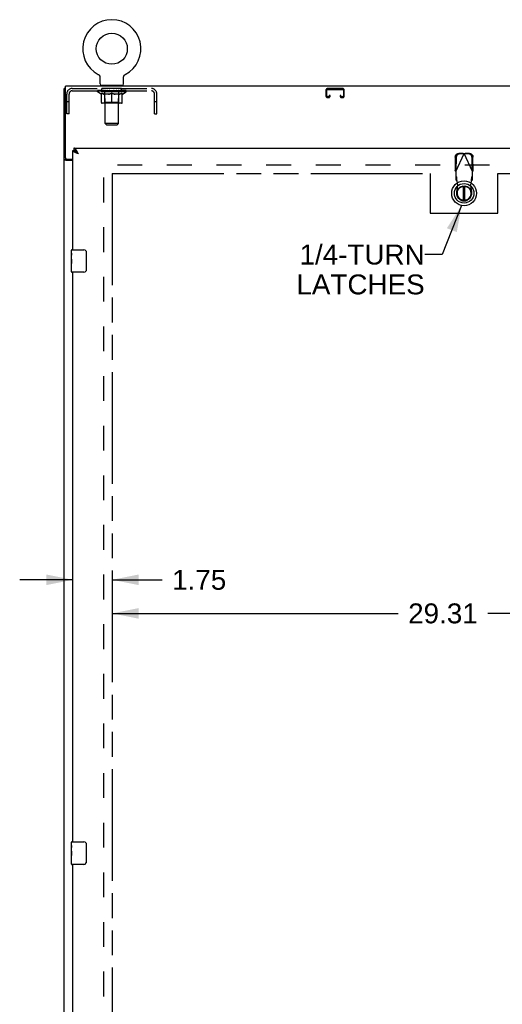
# Model space of a CAD drawing. Header units: inches. Extents: x 0 to 200, y 0 to 129.
# Tile 5 of 17: x 56 to 78, y 36 to 80. Entities that reach past the tile are written whole.
import ezdxf

# ---------------------------------------------------------------- set-up
doc = ezdxf.new("R2010")
doc.units = ezdxf.units.IN
doc.header["$LTSCALE"] = 11
doc.header["$MEASUREMENT"] = 0
doc.linetypes.add('HIDDEN', pattern=[0.2, 0.1, -0.1])
doc.linetypes.add('PHANTOM', pattern=[0.8, 0.45, -0.05, 0.1, -0.05, 0.1, -0.05])
doc.layers.get('0').update_dxf_attribs({"linetype": 'CONTINUOUS'})
for name, color, linetype in [('02___PRT_ALL_AXES', 7, 'CONTINUOUS'), ('AVAILABLE_DOOR_SPACE', 7, 'CONTINUOUS'), ('DEFAULT_2', 8, 'HIDDEN'), ('DIMENSIONS', 7, 'CONTINUOUS')]:
    doc.layers.add(name, color=color, linetype=linetype)
doc.styles.get("Standard").update_dxf_attribs({"font": 'arial.ttf'})
doc.dimstyles.new('DIMSTYLE_1', dxfattribs={"dimtxt": 0.882353, "dimasz": 1.176471, "dimexe": 0.09, "dimexo": 0.07, "dimgap": 0.0375, "dimtad": 0, "dimtih": 1, "dimtoh": 1, "dimzin": 4, "dimdsep": 46, "dimtxsty": 'Standard', "dimblk": '_FILLED', "dimblk1": '_FILLED', "dimblk2": '_FILLED', "dimcen": 0.09, "dimazin": 1, "dimtfac": 1, "dimtdec": 3, "dimtofl": 0, "dimtmove": 0, "dimatfit": 3, "dimldrblk": '_FILLED', "dimfxl": 1, "dimtolj": 1, "dimtzin": 4, "dimarcsym": 0})
doc.dimstyles.get("Standard").update_dxf_attribs({"dimtxt": 1, "dimasz": 1.176471, "dimexe": 0.09, "dimexo": 0.07, "dimgap": 0.09, "dimtad": 0, "dimtih": 1, "dimtoh": 1, "dimdec": 3, "dimzin": 4, "dimdsep": 46, "dimtxsty": 'Standard', "dimblk": '_FILLED', "dimblk1": '_FILLED', "dimblk2": '_FILLED', "dimcen": 0.09, "dimadec": 3, "dimazin": 1, "dimtp": 0.001, "dimtm": 0.001, "dimtfac": 1, "dimtdec": 3, "dimtofl": 0, "dimtmove": 0, "dimatfit": 3, "dimldrblk": '_FILLED', "dimfxl": 1, "dimtolj": 1, "dimtzin": 4, "dimarcsym": 0})

# ---------------------------------------------------------------- blocks, each defined once
blk = doc.blocks.new('_FILLED')
at = {"color": 0, "linetype": 'ByBlock'}
blk.add_solid([(0, 0), (-1, 0.2), (-1, -0.2)], dxfattribs=at)
blk = doc.blocks.new('*D11')
at = {"layer": 'DIMENSIONS', "color": 2, "linetype": 'Continuous'}
for p, q in [((58.521, 54.725), (56.168, 54.725)), ((60.271, 54.725), (62.483, 54.725))]:
    blk.add_line(p, q, dxfattribs=at)
at = {"layer": 'DIMENSIONS', "color": 2, "linetype": 'Continuous', "xscale": 1.1764705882, "yscale": 1.1764705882, "zscale": 1.1764705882}
blk.add_blockref('_FILLED', (58.521, 54.725), dxfattribs=at)
at = {"layer": 'DIMENSIONS', "color": 2, "linetype": 'Continuous', "xscale": 1.1764705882, "yscale": 1.1764705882, "zscale": 1.1764705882, "rotation": 180}
blk.add_blockref('_FILLED', (60.271, 54.725), dxfattribs=at)
at = {"layer": 'DIMENSIONS', "color": 2, "linetype": 'Continuous', "insert": (62.924, 55.166), "char_height": 0.8824, "width": 2.39777, "attachment_point": 1, "line_spacing_factor": 0.9}
blk.add_mtext('1.75', dxfattribs=at)
blk = doc.blocks.new('*D12')
at = {"layer": 'DIMENSIONS', "color": 2, "linetype": 'Continuous'}
for p, q in [((60.271, 53.236), (72.944, 53.236)), ((89.583, 53.236), (76.91, 53.236))]:
    blk.add_line(p, q, dxfattribs=at)
at = {"layer": 'DIMENSIONS', "color": 2, "linetype": 'Continuous', "xscale": 1.1764705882, "yscale": 1.1764705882, "zscale": 1.1764705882, "rotation": 180}
blk.add_blockref('_FILLED', (60.271, 53.236), dxfattribs=at)
at = {"layer": 'DIMENSIONS', "color": 2, "linetype": 'Continuous', "xscale": 1.1764705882, "yscale": 1.1764705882, "zscale": 1.1764705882}
blk.add_blockref('_FILLED', (89.583, 53.236), dxfattribs=at)
at = {"layer": 'DIMENSIONS', "color": 2, "linetype": 'Continuous', "insert": (74.927, 53.678), "char_height": 0.8824, "width": 3.08332, "attachment_point": 2, "line_spacing_factor": 0.9}
blk.add_mtext('29.31', dxfattribs=at)

msp = doc.modelspace()

# ---------------------------------------------------------------- linework, layer by layer
at = {"color": 7, "linetype": 'Continuous'}
for p, q in [((59.65, 77.127), (59.65, 77.127)), ((59.65, 77.127), (59.654, 77.125)), ((59.651, 77.127), (59.653, 77.126)), ((59.654, 77.125), (59.659, 77.122)), ((59.659, 77.122), (59.663, 77.119)), ((59.663, 77.119), (59.668, 77.116)), ((59.668, 77.116), (59.672, 77.113)), ((59.672, 77.113), (59.676, 77.11)), ((59.676, 77.11), (59.68, 77.106)), ((59.68, 77.106), (59.684, 77.103)), ((59.683, 77.103), (59.687, 77.099)), ((59.687, 77.099), (59.691, 77.095)), ((59.691, 77.095), (59.694, 77.091)), ((59.694, 77.091), (59.697, 77.087)), ((59.697, 77.087), (59.7, 77.083)), ((59.7, 77.083), (59.703, 77.078)), ((59.703, 77.079), (59.706, 77.074)), ((59.706, 77.074), (59.709, 77.069)), ((59.709, 77.07), (59.711, 77.065)), ((59.711, 77.065), (59.713, 77.06)), ((59.716, 77.055), (59.717, 77.051)), ((59.717, 77.051), (59.719, 77.046)), ((59.719, 77.046), (59.721, 77.041)), ((59.721, 77.041), (59.722, 77.036)), ((59.722, 77.036), (59.723, 77.03)), ((59.723, 77.03), (59.724, 77.025)), ((59.724, 77.025), (59.725, 77.02)), ((59.727, 76.707), (59.727, 77)), ((60.773, 77.015), (60.774, 77.02)), ((60.773, 77.01), (60.773, 77.015)), ((60.773, 77.005), (60.773, 77.01)), ((60.773, 77.005), (60.773, 77.01)), ((60.773, 77), (60.773, 77.005)), ((60.773, 76.707), (60.773, 77)), ((60.774, 77.02), (60.775, 77.025)), ((60.775, 77.025), (60.776, 77.03)), ((60.776, 77.03), (60.777, 77.036)), ((60.777, 77.036), (60.779, 77.041)), ((60.778, 77.041), (60.78, 77.046)), ((60.78, 77.046), (60.782, 77.051)), ((60.782, 77.05), (60.784, 77.055)), ((60.784, 77.055), (60.786, 77.06)), ((60.786, 77.06), (60.788, 77.065)), ((60.788, 77.065), (60.791, 77.07)), ((60.791, 77.069), (60.793, 77.074)), ((60.793, 77.074), (60.796, 77.079)), ((60.796, 77.078), (60.799, 77.083)), ((60.799, 77.083), (60.802, 77.087)), ((60.802, 77.087), (60.805, 77.091)), ((60.805, 77.091), (60.809, 77.095)), ((60.809, 77.095), (60.812, 77.099)), ((60.812, 77.099), (60.816, 77.103)), ((60.816, 77.103), (60.82, 77.106)), ((60.82, 77.106), (60.824, 77.11)), ((60.823, 77.11), (60.828, 77.113)), ((60.828, 77.113), (60.832, 77.116)), ((60.832, 77.116), (60.836, 77.119)), ((60.836, 77.119), (60.84, 77.122)), ((60.84, 77.122), (60.845, 77.125)), ((60.84, 77.122), (60.842, 77.123)), ((60.845, 77.125), (60.849, 77.127)), ((60.846, 77.126), (60.848, 77.127)), ((58.198, 76.504), (58.146, 76.504)), ((59.75, 76.638), (59.75, 76.608)), ((60.75, 76.638), (59.75, 76.638)), ((60.75, 76.638), (60.75, 76.608)), ((58.563, 73.858), (58.563, 73.754)), ((58.25, 73.357), (58.146, 73.357)), ((58.25, 73.357), (58.25, 73.369)), ((58.521, 73.754), (58.563, 73.754)), ((58.627, 73.737), (58.625, 73.739)), ((58.731, 73.651), (58.724, 73.658)), ((58.737, 73.644), (58.731, 73.651)), ((58.741, 73.628), (58.733, 73.634)), ((58.744, 73.637), (58.737, 73.644)), ((58.754, 73.626), (58.744, 73.637)), ((58.767, 73.612), (58.754, 73.626)), ((58.767, 73.612), (58.754, 73.62)), ((75.826, 72.17), (75.826, 71.545)), ((75.904, 71.545), (75.904, 72.17)), ((58.461, 69.198), (58.461, 69.343)), ((58.461, 68.94), (58.461, 68.974)), ((58.476, 69.358), (59.016, 69.358)), ((59.116, 69.258), (59.116, 68.458)), ((58.461, 68.743), (58.461, 68.774)), ((58.461, 68.373), (58.461, 68.513)), ((59.016, 68.358), (58.476, 68.358)), ((58.461, 42.948), (58.461, 43.093)), ((58.476, 43.108), (59.016, 43.108)), ((59.116, 43.008), (59.116, 42.208)), ((58.461, 42.69), (58.461, 42.724)), ((58.461, 42.493), (58.461, 42.524)), ((58.461, 42.123), (58.461, 42.263)), ((59.016, 42.108), (58.476, 42.108))]:
    msp.add_line(p, q, dxfattribs=at)
at = {"color": 3, "linetype": 'Continuous'}
for p, q in [((58.146, 4.712), (58.146, 76.504)), ((58.198, 73.428), (58.198, 76.608)), ((94.094, 76.608), (58.198, 76.608)), ((58.563, 73.858), (93.166, 73.858)), ((58.258, 73.368), (58.521, 73.368)), ((58.521, 69.358), (58.521, 73.754)), ((58.705, 73.635), (58.693, 73.64)), ((58.718, 73.63), (58.705, 73.635)), ((58.73, 73.626), (58.718, 73.63)), ((58.742, 73.621), (58.73, 73.626)), ((58.737, 73.668), (58.731, 73.68)), ((58.744, 73.655), (58.737, 73.668)), ((58.767, 73.612), (58.742, 73.621)), ((58.751, 73.643), (58.744, 73.655)), ((58.767, 73.612), (58.751, 73.643)), ((58.521, 73.316), (58.216, 73.316)), ((58.521, 43.108), (58.521, 68.358)), ((58.521, 16.858), (58.521, 42.108))]:
    msp.add_line(p, q, dxfattribs=at)
at = {"color": 7, "linetype": 'Continuous'}
for points in [[(59.713, 77.06), (59.716, 77.055), (59.718, 77.05)], [(59.725, 77.02), (59.726, 77.015), (59.726, 77.01)], [(59.726, 77.015), (59.726, 77.01), (59.727, 77.005), (59.727, 77)], [(58.265, 73.342), (58.263, 73.343), (58.261, 73.344), (58.259, 73.345), (58.256, 73.347), (58.255, 73.348), (58.253, 73.349), (58.252, 73.351), (58.251, 73.352), (58.25, 73.354), (58.25, 73.355), (58.25, 73.357)], [(58.29, 73.316), (58.29, 73.318), (58.29, 73.32), (58.289, 73.322), (58.289, 73.324), (58.288, 73.325), (58.287, 73.327), (58.286, 73.328), (58.284, 73.33), (58.283, 73.331), (58.281, 73.333), (58.279, 73.334), (58.277, 73.336), (58.275, 73.337), (58.273, 73.338), (58.27, 73.339), (58.265, 73.342)], [(58.625, 73.739), (58.622, 73.74), (58.619, 73.741), (58.615, 73.743), (58.612, 73.744), (58.609, 73.746), (58.606, 73.747), (58.602, 73.748), (58.599, 73.749), (58.596, 73.75), (58.592, 73.751), (58.589, 73.752), (58.586, 73.752), (58.582, 73.753), (58.579, 73.753), (58.576, 73.754), (58.573, 73.754), (58.569, 73.754), (58.566, 73.754), (58.563, 73.754)], [(58.724, 73.658), (58.721, 73.661), (58.718, 73.665), (58.714, 73.668), (58.711, 73.671), (58.708, 73.675), (58.704, 73.678), (58.701, 73.681), (58.698, 73.684), (58.695, 73.687), (58.691, 73.69), (58.688, 73.693), (58.685, 73.696), (58.681, 73.699), (58.678, 73.702), (58.675, 73.705), (58.672, 73.708), (58.668, 73.71), (58.665, 73.713), (58.662, 73.715), (58.658, 73.718), (58.655, 73.72), (58.652, 73.722), (58.648, 73.725), (58.645, 73.727), (58.642, 73.729), (58.639, 73.731), (58.635, 73.733), (58.632, 73.735), (58.629, 73.737), (58.627, 73.737)], [(58.733, 73.634), (58.725, 73.639), (58.721, 73.642), (58.717, 73.645), (58.713, 73.648), (58.709, 73.65), (58.705, 73.653), (58.701, 73.656), (58.697, 73.659), (58.693, 73.661), (58.69, 73.664), (58.686, 73.667), (58.683, 73.67), (58.679, 73.672), (58.676, 73.675), (58.673, 73.678), (58.669, 73.68), (58.666, 73.683), (58.663, 73.686), (58.66, 73.689), (58.658, 73.691), (58.655, 73.694), (58.652, 73.697), (58.65, 73.7), (58.647, 73.702), (58.645, 73.705), (58.643, 73.708), (58.641, 73.711), (58.639, 73.713), (58.637, 73.716), (58.636, 73.719), (58.634, 73.722), (58.632, 73.724), (58.631, 73.727), (58.63, 73.73), (58.629, 73.733), (58.628, 73.735), (58.627, 73.737)], [(58.754, 73.62), (58.746, 73.626), (58.741, 73.628)], [(59.109, 69.295), (59.111, 69.289), (59.113, 69.283), (59.114, 69.277), (59.115, 69.271), (59.115, 69.265), (59.116, 69.258)], [(59.116, 68.458), (59.115, 68.452), (59.115, 68.446), (59.114, 68.44), (59.113, 68.434), (59.111, 68.428), (59.109, 68.422)], [(59.109, 43.045), (59.111, 43.039), (59.113, 43.033), (59.114, 43.027), (59.115, 43.021), (59.115, 43.015), (59.116, 43.008)], [(59.116, 42.208), (59.115, 42.202), (59.115, 42.196), (59.114, 42.19), (59.113, 42.184), (59.111, 42.178), (59.109, 42.172)]]:
    msp.add_lwpolyline(points, dxfattribs=at)
at = {"color": 3, "linetype": 'Continuous'}
for points in [[(58.688, 73.753), (58.685, 73.758), (58.681, 73.763), (58.678, 73.768), (58.675, 73.773), (58.672, 73.777), (58.668, 73.782), (58.665, 73.786), (58.662, 73.791), (58.658, 73.795), (58.655, 73.799), (58.652, 73.803), (58.648, 73.807), (58.645, 73.811), (58.642, 73.814), (58.639, 73.818), (58.635, 73.821), (58.632, 73.824), (58.629, 73.828), (58.625, 73.83), (58.622, 73.833), (58.619, 73.836), (58.615, 73.839), (58.612, 73.841), (58.609, 73.843), (58.606, 73.845), (58.602, 73.847), (58.599, 73.849), (58.596, 73.851), (58.592, 73.852), (58.589, 73.853), (58.586, 73.855), (58.582, 73.856), (58.579, 73.857), (58.576, 73.857), (58.573, 73.858), (58.569, 73.858), (58.566, 73.858), (58.563, 73.858)], [(58.189, 73.328), (58.181, 73.331), (58.177, 73.332), (58.173, 73.333), (58.17, 73.335), (58.166, 73.336), (58.163, 73.337), (58.16, 73.339), (58.157, 73.34), (58.155, 73.342), (58.153, 73.344), (58.151, 73.345), (58.149, 73.347), (58.148, 73.349), (58.147, 73.351), (58.146, 73.353), (58.146, 73.355), (58.146, 73.357)], [(58.216, 73.316), (58.213, 73.318), (58.211, 73.319), (58.208, 73.321), (58.205, 73.322), (58.201, 73.324), (58.197, 73.325), (58.193, 73.327), (58.189, 73.328)], [(58.626, 73.667), (58.621, 73.669), (58.616, 73.672), (58.611, 73.674), (58.607, 73.676), (58.602, 73.679), (58.597, 73.681), (58.593, 73.683), (58.588, 73.686), (58.584, 73.688), (58.58, 73.69), (58.576, 73.692), (58.572, 73.695), (58.568, 73.697), (58.565, 73.699), (58.561, 73.702), (58.558, 73.704), (58.555, 73.706), (58.552, 73.709), (58.549, 73.711), (58.546, 73.713), (58.543, 73.715), (58.541, 73.718), (58.538, 73.72), (58.536, 73.722), (58.534, 73.725), (58.532, 73.727), (58.53, 73.729), (58.529, 73.731), (58.527, 73.734), (58.526, 73.736), (58.525, 73.738), (58.523, 73.741), (58.523, 73.743), (58.522, 73.745), (58.521, 73.748), (58.521, 73.75), (58.521, 73.752), (58.521, 73.754)], [(58.693, 73.64), (58.682, 73.644), (58.676, 73.646), (58.67, 73.649), (58.664, 73.651), (58.659, 73.653), (58.653, 73.656), (58.648, 73.658), (58.642, 73.66), (58.637, 73.663), (58.632, 73.665), (58.626, 73.667)], [(58.731, 73.68), (58.728, 73.686), (58.724, 73.692), (58.721, 73.698), (58.718, 73.703), (58.714, 73.709), (58.711, 73.715), (58.708, 73.721), (58.704, 73.726), (58.701, 73.732), (58.698, 73.737), (58.695, 73.742), (58.691, 73.748), (58.688, 73.753)]]:
    msp.add_lwpolyline(points, dxfattribs=at)
at = {"color": 7, "linetype": 'Continuous'}
for centre, radius in [((60.25, 78.266), 0.688), ((75.865, 71.858), 0.551), ((75.865, 71.858), 0.433), ((75.865, 71.858), 0.329), ((75.865, 71.858), 0.317)]:
    msp.add_circle(centre, radius, dxfattribs=at)
for centre, radius, start, end in [((60.25, 78.266), 1.288, 297.7005, 242.2995), ((59.796, 76.707), 0.069, 180, 270), ((60.704, 76.707), 0.069, 270, 360), ((75.865, 71.858), 0.315, 100.0787, 79.9213), ((58.476, 69.343), 0.015, 90, 180), ((59.016, 69.258), 0.1, 21.1999, 90), ((58.476, 68.373), 0.015, 180, 270), ((59.016, 68.458), 0.1, 270, 338.7946), ((58.476, 43.093), 0.015, 90, 180), ((59.016, 43.008), 0.1, 21.1999, 90), ((58.476, 42.123), 0.015, 180, 270), ((59.016, 42.208), 0.1, 270, 338.7946)]:
    msp.add_arc(centre, radius, start, end, dxfattribs=at)
at = {"color": 3, "linetype": 'Continuous'}
msp.add_arc((58.258, 73.428), 0.06, 180, 270, dxfattribs=at)
at = {"layer": '02___PRT_ALL_AXES', "color": 8, "linetype": 'HIDDEN'}
for p, q in [((59.812, 76.4), (59.812, 76.504)), ((60.687, 76.504), (59.812, 76.504)), ((60.687, 76.4), (59.812, 76.4)), ((60.687, 76.4), (60.687, 76.504))]:
    msp.add_line(p, q, dxfattribs=at)
at = {"layer": '02___PRT_ALL_AXES', "color": 7, "linetype": 'Continuous'}
for p, q in [((58.461, 69.198), (58.461, 69.343)), ((58.461, 68.94), (58.461, 69.197)), ((58.466, 69.141), (58.461, 69.141)), ((58.461, 68.974), (58.468, 68.974)), ((58.468, 68.974), (58.468, 69.11)), ((58.461, 68.373), (58.461, 68.937)), ((58.462, 68.911), (58.461, 68.911)), ((58.461, 68.779), (58.467, 68.779)), ((58.461, 68.743), (58.468, 68.743)), ((58.461, 68.68), (58.468, 68.68)), ((58.462, 68.913), (58.464, 68.891)), ((58.468, 68.513), (58.468, 68.743)), ((58.461, 68.513), (58.468, 68.513)), ((58.461, 42.948), (58.461, 43.093)), ((58.461, 42.69), (58.461, 42.947)), ((58.466, 42.891), (58.461, 42.891)), ((58.468, 42.724), (58.468, 42.86)), ((58.461, 42.724), (58.468, 42.724)), ((58.461, 42.123), (58.461, 42.687)), ((58.462, 42.661), (58.461, 42.661)), ((58.461, 42.529), (58.467, 42.529)), ((58.461, 42.493), (58.468, 42.493)), ((58.461, 42.43), (58.468, 42.43)), ((58.462, 42.663), (58.464, 42.641)), ((58.468, 42.263), (58.468, 42.493)), ((58.461, 42.263), (58.468, 42.263))]:
    msp.add_line(p, q, dxfattribs=at)
for points in [[(58.461, 69.198), (58.461, 69.194), (58.461, 69.189), (58.462, 69.184), (58.463, 69.171)], [(58.463, 69.171), (58.464, 69.163), (58.465, 69.155), (58.466, 69.147)], [(58.466, 69.147), (58.467, 69.138), (58.467, 69.129), (58.467, 69.119), (58.468, 69.11)], [(58.461, 68.94), (58.461, 68.932), (58.461, 68.923), (58.462, 68.913)], [(58.464, 68.891), (58.465, 68.879), (58.466, 68.867), (58.467, 68.855), (58.467, 68.842), (58.467, 68.829), (58.468, 68.816), (58.467, 68.804), (58.467, 68.791), (58.467, 68.778), (58.466, 68.766), (58.465, 68.754)], [(58.461, 42.948), (58.461, 42.944), (58.461, 42.939), (58.462, 42.934), (58.463, 42.921)], [(58.463, 42.921), (58.464, 42.913), (58.465, 42.905), (58.466, 42.897)], [(58.466, 42.897), (58.467, 42.888), (58.467, 42.879), (58.467, 42.869), (58.468, 42.86)], [(58.461, 42.69), (58.461, 42.682), (58.461, 42.673), (58.462, 42.663)], [(58.464, 42.641), (58.465, 42.629), (58.466, 42.617), (58.467, 42.605), (58.467, 42.592), (58.467, 42.579), (58.468, 42.566), (58.467, 42.554), (58.467, 42.541), (58.467, 42.528), (58.466, 42.516), (58.465, 42.504)]]:
    msp.add_lwpolyline(points, dxfattribs=at)
for centre in [(58.724, 68.774), (58.724, 42.524)]:
    msp.add_ellipse(centre, major_axis=(0.263, 0), ratio=0.432808, start_param=3.141593, end_param=3.321581, dxfattribs=at)
at = {"layer": 'AVAILABLE_DOOR_SPACE', "color": 4, "linetype": 'PHANTOM'}
for p, q in [((60.271, 72.733), (60.271, 12.483)), ((60.271, 72.733), (74.364, 72.733)), ((74.364, 72.733), (74.364, 70.983)), ((77.364, 70.983), (77.364, 72.733)), ((77.364, 72.733), (89.583, 72.733)), ((74.364, 70.983), (77.364, 70.983))]:
    msp.add_line(p, q, dxfattribs=at)
at = {"layer": 'DEFAULT_2', "color": 8, "linetype": 'HIDDEN'}
for p, q in [((59.65, 77.127), (59.65, 77.127)), ((59.658, 77.123), (59.659, 77.122)), ((60.849, 77.127), (60.849, 77.127)), ((60.849, 77.127), (60.849, 77.127)), ((58.496, 76.504), (62.003, 76.504)), ((58.496, 76.4), (62.003, 76.4)), ((59.616, 76.362), (59.616, 76.408)), ((59.626, 76.402), (59.626, 76.408)), ((59.635, 76.399), (59.635, 76.402)), ((59.635, 76.399), (60.865, 76.399)), ((59.644, 76.399), (59.644, 76.402)), ((59.644, 76.399), (59.644, 76.402)), ((59.655, 76.402), (59.655, 76.408)), ((59.671, 76.399), (59.671, 76.402)), ((59.673, 76.399), (59.673, 76.402)), ((59.701, 76.402), (59.701, 76.408)), ((59.716, 76.399), (59.716, 76.402)), ((59.718, 76.399), (59.718, 76.402)), ((59.923, 76.402), (59.721, 76.402)), ((59.765, 76.402), (59.765, 76.408)), ((59.766, 76.399), (59.766, 76.402)), ((59.767, 76.399), (59.767, 76.402)), ((59.77, 76.399), (59.77, 76.402)), ((59.777, 76.399), (59.777, 76.402)), ((59.777, 76.399), (59.777, 76.402)), ((59.78, 76.399), (59.78, 76.402)), ((59.784, 76.399), (59.784, 76.403)), ((59.788, 76.399), (59.788, 76.402)), ((59.802, 76.399), (59.802, 76.402)), ((59.82, 76.399), (59.82, 76.402)), ((59.821, 76.399), (59.821, 76.404)), ((59.841, 76.399), (59.841, 76.402)), ((59.841, 76.399), (59.841, 76.402)), ((59.843, 76.402), (59.843, 76.408)), ((59.852, 76.399), (59.852, 76.402)), ((59.856, 76.399), (59.856, 76.402)), ((59.866, 76.399), (59.866, 76.402)), ((59.877, 76.399), (59.877, 76.406)), ((59.892, 76.399), (59.892, 76.402)), ((59.895, 76.399), (59.895, 76.402)), ((59.923, 76.399), (59.923, 76.402)), ((59.99, 76.402), (59.928, 76.402)), ((59.933, 76.402), (59.933, 76.408)), ((59.937, 76.638), (59.937, 76.608)), ((59.94, 76.399), (59.94, 76.402)), ((59.945, 76.399), (59.945, 76.402)), ((59.95, 74.957), (59.95, 76.604)), ((59.951, 76.399), (59.951, 76.407)), ((59.955, 76.399), (59.955, 76.402)), ((59.966, 76.399), (59.966, 76.402)), ((59.99, 76.399), (59.99, 76.402)), ((60.065, 76.402), (60.005, 76.402)), ((60.026, 76.399), (60.026, 76.402)), ((60.033, 76.402), (60.033, 76.408)), ((60.037, 76.399), (60.037, 76.402)), ((60.039, 76.399), (60.039, 76.408)), ((60.042, 76.399), (60.042, 76.402)), ((60.049, 76.399), (60.049, 76.402)), ((60.065, 76.399), (60.065, 76.402)), ((60.145, 76.402), (60.091, 76.402)), ((60.104, 76.399), (60.104, 76.402)), ((60.135, 76.402), (60.25, 76.408)), ((60.14, 76.402), (60.14, 76.408)), ((60.14, 76.402), (60.14, 76.408)), ((60.14, 76.408), (60.14, 76.408)), ((60.14, 76.399), (60.14, 76.402)), ((60.144, 76.399), (60.144, 76.402)), ((60.145, 76.399), (60.145, 76.402)), ((60.146, 76.399), (60.146, 76.402)), ((60.229, 76.402), (60.181, 76.402)), ((60.186, 76.399), (60.186, 76.402)), ((60.229, 76.399), (60.229, 76.402)), ((60.247, 76.402), (60.247, 76.402)), ((60.247, 76.399), (60.247, 76.402)), ((60.247, 76.399), (60.247, 76.402)), ((60.25, 76.402), (60.25, 76.408)), ((60.252, 76.399), (60.252, 76.402)), ((60.252, 76.399), (60.252, 76.402)), ((60.252, 76.402), (60.252, 76.402)), ((60.254, 76.402), (60.319, 76.402)), ((60.27, 76.399), (60.27, 76.402)), ((60.287, 76.402), (60.287, 76.406)), ((60.287, 76.406), (60.364, 76.402)), ((60.308, 76.402), (60.308, 76.405)), ((60.313, 76.399), (60.313, 76.402)), ((60.354, 76.399), (60.354, 76.402)), ((60.354, 76.399), (60.354, 76.402)), ((60.354, 76.402), (60.409, 76.402)), ((60.355, 76.399), (60.355, 76.402)), ((60.359, 76.402), (60.359, 76.408)), ((60.359, 76.408), (60.36, 76.408)), ((60.359, 76.399), (60.359, 76.402)), ((60.36, 76.402), (60.36, 76.408)), ((60.396, 76.399), (60.396, 76.402)), ((60.435, 76.399), (60.435, 76.402)), ((60.435, 76.402), (60.494, 76.402)), ((60.45, 76.399), (60.45, 76.402)), ((60.457, 76.399), (60.457, 76.402)), ((60.46, 76.399), (60.46, 76.408)), ((60.463, 76.399), (60.463, 76.402)), ((60.466, 76.402), (60.466, 76.408)), ((60.473, 76.399), (60.473, 76.402)), ((60.51, 76.399), (60.51, 76.402)), ((60.51, 76.402), (60.572, 76.402)), ((60.534, 76.399), (60.534, 76.402)), ((60.545, 76.399), (60.545, 76.402)), ((60.549, 76.399), (60.549, 76.407)), ((60.55, 74.957), (60.55, 76.604)), ((60.555, 76.399), (60.555, 76.402)), ((60.559, 76.399), (60.559, 76.402)), ((60.562, 76.638), (60.562, 76.608)), ((60.566, 76.402), (60.566, 76.408)), ((60.577, 76.399), (60.577, 76.402)), ((60.577, 76.402), (60.778, 76.402)), ((60.604, 76.399), (60.604, 76.402)), ((60.607, 76.399), (60.607, 76.402)), ((60.622, 76.399), (60.622, 76.406)), ((60.634, 76.399), (60.634, 76.402)), ((60.643, 76.399), (60.643, 76.402)), ((60.647, 76.399), (60.647, 76.402)), ((60.657, 76.402), (60.657, 76.408)), ((60.658, 76.399), (60.658, 76.402)), ((60.658, 76.399), (60.658, 76.402)), ((60.679, 76.399), (60.679, 76.404)), ((60.679, 76.399), (60.679, 76.402)), ((60.697, 76.399), (60.697, 76.402)), ((60.711, 76.399), (60.711, 76.402)), ((60.716, 76.399), (60.716, 76.403)), ((60.719, 76.399), (60.719, 76.402)), ((60.722, 76.399), (60.722, 76.402)), ((60.722, 76.399), (60.722, 76.402)), ((60.73, 76.399), (60.73, 76.402)), ((60.733, 76.399), (60.733, 76.402)), ((60.733, 76.399), (60.733, 76.402)), ((60.735, 76.402), (60.735, 76.408)), ((60.781, 76.399), (60.781, 76.402)), ((60.784, 76.399), (60.784, 76.402)), ((60.798, 76.402), (60.798, 76.408)), ((60.827, 76.399), (60.827, 76.402)), ((60.828, 76.399), (60.828, 76.402)), ((60.845, 76.402), (60.845, 76.408)), ((60.855, 76.399), (60.855, 76.402)), ((60.856, 76.399), (60.856, 76.402)), ((60.865, 76.399), (60.865, 76.402)), ((60.873, 76.402), (60.873, 76.408)), ((60.883, 76.362), (60.883, 76.408)), ((69.739, 76.424), (69.739, 76.178)), ((69.779, 76.178), (69.779, 76.424)), ((70.472, 76.504), (69.819, 76.504)), ((69.819, 76.464), (70.472, 76.464)), ((70.512, 76.424), (70.512, 76.178)), ((70.552, 76.178), (70.552, 76.424)), ((58.25, 75.379), (58.25, 76.258)), ((58.354, 75.379), (58.354, 76.258)), ((59.776, 76.25), (59.616, 76.362)), ((60.883, 76.362), (59.616, 76.362)), ((59.776, 76.25), (59.786, 76.25)), ((59.786, 75.887), (59.786, 76.294)), ((60.108, 76.25), (59.928, 76.25)), ((59.937, 75.89), (59.937, 76.359)), ((60.25, 75.85), (60.25, 76.294)), ((60.571, 76.25), (60.391, 76.25)), ((60.562, 75.89), (60.562, 76.359)), ((60.713, 75.887), (60.713, 76.294)), ((60.713, 76.25), (60.724, 76.25)), ((60.724, 76.25), (60.883, 76.362)), ((62.146, 75.379), (62.146, 76.258)), ((62.25, 75.379), (62.25, 76.258)), ((69.847, 76.138), (69.819, 76.138)), ((69.819, 76.098), (69.847, 76.098)), ((69.887, 76.192), (69.887, 76.178)), ((69.927, 76.192), (69.887, 76.192)), ((69.927, 76.178), (69.927, 76.192)), ((70.364, 76.192), (70.364, 76.178)), ((70.404, 76.192), (70.364, 76.192)), ((70.404, 76.178), (70.404, 76.192)), ((70.472, 76.138), (70.444, 76.138)), ((70.444, 76.098), (70.472, 76.098)), ((58.354, 75.909), (58.25, 75.909)), ((60.676, 75.85), (59.823, 75.85)), ((59.937, 75.89), (59.897, 75.85)), ((60.562, 75.89), (59.937, 75.89)), ((60.562, 75.89), (60.602, 75.85)), ((62.25, 75.909), (62.146, 75.909)), ((58.354, 75.379), (58.25, 75.379)), ((62.146, 75.379), (62.25, 75.379)), ((60.019, 74.888), (59.95, 74.957)), ((60.55, 74.957), (59.95, 74.957)), ((60.019, 74.888), (60.481, 74.888)), ((60.481, 74.888), (60.55, 74.957)), ((75.473, 73.467), (75.463, 72.876)), ((75.491, 72.828), (75.865, 73.616)), ((75.514, 73.447), (75.504, 72.857)), ((75.82, 73.629), (75.627, 73.626)), ((75.862, 73.609), (75.669, 73.606)), ((75.82, 73.629), (75.835, 73.625)), ((75.82, 73.629), (75.862, 73.609)), ((75.835, 73.625), (75.85, 73.62)), ((75.85, 73.62), (75.865, 73.616)), ((75.865, 73.616), (75.88, 73.62)), ((76.239, 72.828), (75.865, 73.616)), ((75.868, 73.609), (75.91, 73.629)), ((76.061, 73.606), (75.868, 73.609)), ((75.88, 73.62), (75.895, 73.625)), ((75.895, 73.625), (75.91, 73.629)), ((76.103, 73.626), (75.91, 73.629)), ((76.226, 72.857), (76.215, 73.447)), ((76.267, 72.876), (76.257, 73.467)), ((59.896, 12.056), (59.896, 73.16)), ((92.396, 73.108), (59.896, 73.108)), ((75.504, 72.857), (75.463, 72.876)), ((75.491, 72.828), (75.491, 72.455)), ((75.537, 72.568), (75.491, 72.61)), ((75.491, 72.455), (75.537, 72.413)), ((75.537, 72.413), (75.537, 72.568)), ((76.239, 72.61), (76.193, 72.568)), ((76.193, 72.568), (76.193, 72.413)), ((76.193, 72.413), (76.239, 72.455)), ((76.267, 72.876), (76.226, 72.857)), ((76.249, 72.844), (76.239, 72.828)), ((76.239, 72.455), (76.239, 72.828)), ((75.536, 71.918), (75.589, 72.212)), ((75.552, 72.409), (75.549, 72.441)), ((75.589, 72.212), (75.552, 72.409)), ((76.178, 72.409), (76.141, 72.212)), ((76.141, 72.212), (76.194, 71.918))]:
    msp.add_line(p, q, dxfattribs=at)
for points in [[(59.786, 76.294), (59.812, 76.284), (59.837, 76.275), (59.862, 76.267), (59.887, 76.26), (59.912, 76.255), (59.936, 76.25)], [(59.928, 76.25), (59.905, 76.255), (59.882, 76.261), (59.858, 76.267), (59.834, 76.275), (59.81, 76.283), (59.786, 76.293)], [(60.099, 76.25), (60.124, 76.255), (60.148, 76.26), (60.173, 76.267), (60.198, 76.275), (60.224, 76.284), (60.25, 76.294)], [(60.25, 76.292), (60.225, 76.283), (60.201, 76.274), (60.178, 76.267), (60.155, 76.26), (60.131, 76.255), (60.108, 76.25)], [(60.25, 76.294), (60.276, 76.284), (60.301, 76.275), (60.326, 76.267), (60.351, 76.26), (60.376, 76.255), (60.401, 76.25)], [(60.391, 76.25), (60.368, 76.255), (60.344, 76.26), (60.321, 76.267), (60.298, 76.274), (60.274, 76.283), (60.25, 76.292)], [(60.563, 76.25), (60.588, 76.255), (60.613, 76.26), (60.637, 76.267), (60.662, 76.275), (60.688, 76.284), (60.713, 76.294)], [(60.713, 76.293), (60.689, 76.283), (60.665, 76.275), (60.641, 76.267), (60.617, 76.26), (60.594, 76.255), (60.571, 76.25)], [(75.473, 73.467), (75.474, 73.482), (75.476, 73.497), (75.48, 73.512), (75.485, 73.527), (75.492, 73.541), (75.5, 73.554), (75.509, 73.567), (75.519, 73.578), (75.53, 73.589), (75.543, 73.598), (75.555, 73.606), (75.569, 73.613), (75.583, 73.618), (75.598, 73.622), (75.612, 73.625), (75.627, 73.626)], [(75.669, 73.606), (75.654, 73.605), (75.639, 73.602), (75.625, 73.598), (75.611, 73.593), (75.597, 73.586), (75.584, 73.578), (75.572, 73.569), (75.561, 73.558), (75.551, 73.547), (75.542, 73.534), (75.534, 73.521), (75.527, 73.507), (75.522, 73.493), (75.518, 73.478), (75.515, 73.463), (75.514, 73.447)], [(76.215, 73.447), (76.214, 73.463), (76.212, 73.478), (76.208, 73.493), (76.203, 73.507), (76.196, 73.521), (76.188, 73.534), (76.179, 73.547), (76.169, 73.558), (76.158, 73.569), (76.146, 73.578), (76.133, 73.586), (76.119, 73.593), (76.105, 73.598), (76.091, 73.602), (76.076, 73.605), (76.061, 73.606)], [(76.103, 73.626), (76.118, 73.625), (76.132, 73.622), (76.147, 73.618), (76.161, 73.613), (76.174, 73.606), (76.187, 73.598), (76.199, 73.589), (76.211, 73.578), (76.221, 73.567), (76.23, 73.554), (76.238, 73.541), (76.244, 73.527), (76.25, 73.512), (76.254, 73.497), (76.256, 73.482), (76.257, 73.467)], [(75.491, 72.828), (75.481, 72.844), (75.477, 72.853), (75.472, 72.861), (75.467, 72.868), (75.463, 72.876)], [(75.549, 72.441), (75.548, 72.457), (75.547, 72.472), (75.546, 72.486), (75.545, 72.5), (75.544, 72.513), (75.543, 72.525), (75.542, 72.535), (75.541, 72.545), (75.54, 72.553), (75.539, 72.559), (75.538, 72.564), (75.537, 72.568)], [(76.193, 72.568), (76.192, 72.564), (76.191, 72.559), (76.19, 72.553), (76.189, 72.545), (76.188, 72.535), (76.187, 72.525), (76.186, 72.513), (76.185, 72.5), (76.184, 72.486), (76.183, 72.472), (76.182, 72.457), (76.18, 72.441), (76.178, 72.409)], [(76.267, 72.876), (76.263, 72.868), (76.258, 72.861), (76.253, 72.853), (76.249, 72.844)], [(75.537, 72.413), (75.539, 72.413), (75.542, 72.412), (75.544, 72.412), (75.547, 72.411), (75.549, 72.41), (75.552, 72.409)], [(76.178, 72.409), (76.181, 72.41), (76.183, 72.411), (76.186, 72.412), (76.188, 72.412), (76.191, 72.413), (76.193, 72.413)]]:
    msp.add_lwpolyline(points, dxfattribs=at)
for centre, radius, start, end in [((58.496, 76.258), 0.246, 90, 180), ((58.496, 76.258), 0.142, 90, 180), ((59.897, 76.359), 0.0398, 0, 90), ((59.915, 76.604), 0.0345, 0, 90), ((60.584, 76.604), 0.0345, 90, 180), ((60.602, 76.359), 0.0398, 90, 180), ((62.003, 76.258), 0.246, 0, 90), ((62.003, 76.258), 0.142, 0, 90), ((69.819, 76.424), 0.08, 90, 180), ((69.819, 76.424), 0.04, 90, 180), ((70.472, 76.424), 0.08, 0, 90), ((70.472, 76.424), 0.04, 0, 90), ((69.819, 76.178), 0.08, 180, 270), ((69.819, 76.178), 0.04, 180, 270), ((69.847, 76.178), 0.08, 270, 360), ((69.847, 76.178), 0.04, 270, 360), ((70.444, 76.178), 0.08, 180, 270), ((70.444, 76.178), 0.04, 180, 270), ((70.472, 76.178), 0.08, 270, 360), ((70.472, 76.178), 0.04, 270, 360), ((59.823, 75.887), 0.0371, 180, 270), ((60.676, 75.887), 0.0371, 270, 360), ((75.865, 71.858), 0.335, 169.673, 10.327)]:
    msp.add_arc(centre, radius, start, end, dxfattribs=at)
for centre, major_axis, ratio, start_param, end_param in [((60.25, 76.408), (0.633, 0.007), 0.05963, 2.96643, 3.140963), ((59.597, 76.397), (0.198, 0), 0.060556, 0.430652, 1.470503), ((60.25, 76.408), (0.633, 0), 0.060556, 3.141593, 3.316126), ((59.597, 76.39), (0.198, 0.002), 0.05963, 1.376596, 1.469874), ((60.25, 76.408), (0.633, 0.013), 0.05688, 2.791345, 2.965878), ((59.572, 76.397), (0.198, 0.002), 0.05963, 0.25549, 1.295341), ((59.641, 76.397), (0.198, -0.002), 0.05963, 0.605815, 1.645666), ((60.25, 76.408), (0.633, -0.007), 0.05963, -2.96643, -2.791898), ((59.641, 76.39), (0.198, 0), 0.060556, 1.551758, 1.645036), ((59.572, 76.39), (0.198, 0.004), 0.05688, 1.20151, 1.294789), ((59.642, 76.392), (0.164, 0.002), 0.05963, 1.065228, 1.614276), ((59.622, 76.392), (0.164, 0.003), 0.05688, 0.890143, 1.43919), ((59.68, 76.392), (0.164, 0), 0.060556, 1.240391, 1.789438), ((60.25, 76.408), (0.633, 0.019), 0.052395, 2.616403, 2.790936), ((59.569, 76.397), (0.198, 0.004), 0.05688, 0.080405, 1.120256), ((59.703, 76.397), (0.198, -0.004), 0.05688, 0.7809, 1.820751), ((60.25, 76.408), (0.633, -0.013), 0.05688, -2.791345, -2.616812), ((59.703, 76.39), (0.198, -0.002), 0.05963, 1.72692, 1.820198), ((59.569, 76.39), (0.198, 0.006), 0.052395, 1.026568, 1.119847), ((59.622, 76.392), (0.164, 0.005), 0.052395, 0.715201, 1.264248), ((59.736, 76.392), (0.164, -0.002), 0.05963, 1.415553, 1.9646), ((60.25, 76.408), (0.633, 0.025), 0.046319, 2.441654, 2.616187), ((59.783, 76.397), (0.198, -0.006), 0.052395, 0.955842, 1.995693), ((59.585, 76.397), (0.198, 0.006), 0.052395, -0.094537, 0.945314), ((60.25, 76.408), (0.633, -0.019), 0.052395, -2.616403, -2.44187), ((59.783, 76.39), (0.198, -0.004), 0.05688, 1.902006, 1.995284), ((59.585, 76.39), (0.198, 0.008), 0.046319, 0.851819, 0.945098), ((59.64, 76.392), (0.164, 0.006), 0.046319, 0.540452, 1.089499), ((59.807, 76.392), (0.164, -0.003), 0.05688, 1.590638, 2.139686), ((60.25, 76.408), (0.633, 0.029), 0.038841, 2.267123, 2.441656), ((59.876, 76.397), (0.198, -0.008), 0.046319, 1.130591, 2.170442), ((59.623, 76.397), (0.198, 0.008), 0.046319, -0.269286, 0.770565), ((60.25, 76.408), (0.633, -0.025), 0.046319, -2.441654, -2.267121), ((59.876, 76.39), (0.198, -0.006), 0.052395, 2.076947, 2.170226), ((59.623, 76.39), (0.198, 0.009), 0.038841, 0.677289, 0.770567), ((59.677, 76.392), (0.164, 0.008), 0.038841, 0.365921, 0.914969), ((59.891, 76.392), (0.164, -0.005), 0.052395, 1.76558, 2.314627), ((60.25, 76.408), (0.633, 0.033), 0.030195, 2.09281, 2.267343), ((59.981, 76.397), (0.198, -0.009), 0.038841, 1.305122, 2.344973), ((59.679, 76.397), (0.198, 0.009), 0.038841, -0.443817, 0.596034), ((60.25, 76.408), (0.633, -0.029), 0.038841, -2.267123, -2.092591), ((59.981, 76.39), (0.198, -0.008), 0.046319, 2.251696, 2.344975), ((59.679, 76.39), (0.198, 0.01), 0.030195, 0.502975, 0.596254), ((59.731, 76.392), (0.164, 0.009), 0.030195, 0.191608, 0.740655), ((59.987, 76.392), (0.164, -0.006), 0.046319, 1.940329, 2.489376), ((59.752, 76.397), (0.198, 0.01), 0.030195, -0.61813, 0.421721), ((60.25, 76.408), (0.633, 0.036), 0.020645, 1.918687, 2.09322), ((60.094, 76.397), (0.198, -0.01), 0.030195, 1.479435, 2.519286), ((60.25, 76.408), (0.633, -0.033), 0.030195, -2.09281, -1.918277), ((60.094, 76.39), (0.198, -0.009), 0.038841, 2.426227, 2.519505), ((59.752, 76.39), (0.198, 0.011), 0.020645, 0.328852, 0.422131), ((59.801, 76.392), (0.164, 0.009), 0.020645, 0.017485, 0.566532), ((60.09, 76.392), (0.164, -0.008), 0.038841, 2.11486, 2.663907), ((59.841, 76.397), (0.198, 0.011), 0.020645, -0.792253, 0.247598), ((60.25, 76.408), (0.633, 0.038), 0.010478, 1.744704, 1.919237), ((60.212, 76.397), (0.198, -0.011), 0.020645, 1.653558, 2.693409), ((60.25, 76.408), (0.633, -0.036), 0.020645, -1.918687, -1.744154), ((60.212, 76.39), (0.198, -0.01), 0.030195, 2.60054, 2.693819), ((59.841, 76.39), (0.198, 0.012), 0.010478, 0.154869, 0.248148), ((59.885, 76.392), (0.164, 0.01), 0.010478, 6.126688, 6.675735), ((60.199, 76.392), (0.164, -0.009), 0.030195, 2.289173, 2.83822), ((59.942, 76.397), (0.198, 0.012), 0.010478, -0.966236, -0.000846), ((60.33, 76.397), (0.198, -0.012), 0.010478, 1.827541, 2.867392), ((60.25, 76.408), (0.633, -0.038), 0.010478, -1.744704, -1.563007), ((60.33, 76.39), (0.198, -0.011), 0.020645, 2.774664, 2.867942), ((60.308, 76.392), (0.164, -0.009), 0.020645, 2.463296, 3.012344), ((60.169, 76.397), (0.198, 0.012), 0.010478, 0.274201, 1.314052), ((60.083, 76.392), (0.164, 0.01), 0.010478, -0.000483, 0.504314), ((60.053, 76.39), (0.198, 0.012), 0.010478, 0.099668, 0.192946), ((60.25, 76.408), (0.633, 0.038), 0.010478, -1.571421, -1.396888), ((60.447, 76.39), (0.198, -0.012), 0.010478, 2.74231, 2.948646), ((60.416, 76.392), (0.164, -0.01), 0.010478, 2.637279, 3.14189), ((60.288, 76.397), (0.198, 0.011), 0.020645, 0.448184, 1.488034), ((60.191, 76.392), (0.164, 0.009), 0.020645, 0.129249, 0.678296), ((60.169, 76.39), (0.198, 0.011), 0.020645, 0.273651, 0.366929), ((60.557, 76.397), (0.198, -0.012), 0.010478, -3.140747, -2.175357), ((60.25, 76.408), (0.633, 0.036), 0.020645, -1.397439, -1.222906), ((60.25, 76.408), (0.633, -0.038), 0.010478, 1.222355, 1.396888), ((60.405, 76.397), (0.198, 0.01), 0.030195, 0.622307, 1.662158), ((60.301, 76.392), (0.164, 0.009), 0.030195, 0.303372, 0.852419), ((60.614, 76.392), (0.164, -0.01), 0.010478, 2.749043, 3.29809), ((60.658, 76.397), (0.198, -0.011), 0.020645, 2.893995, 3.933846), ((60.288, 76.39), (0.198, 0.01), 0.030195, 0.447774, 0.541052), ((60.658, 76.39), (0.198, -0.012), 0.010478, 2.893445, 2.986723), ((60.25, 76.408), (0.633, 0.033), 0.030195, -1.223315, -1.048783), ((60.25, 76.408), (0.633, -0.036), 0.020645, 1.048373, 1.222906), ((60.518, 76.397), (0.198, 0.009), 0.038841, 0.79662, 1.836471), ((60.409, 76.392), (0.164, 0.008), 0.038841, 0.477686, 1.026733), ((60.698, 76.392), (0.164, -0.009), 0.020645, 2.57506, 3.124108), ((60.747, 76.397), (0.198, -0.01), 0.030195, 2.719872, 3.759723), ((60.623, 76.397), (0.198, 0.008), 0.046319, 0.971151, 2.011002), ((60.405, 76.39), (0.198, 0.009), 0.038841, 0.622087, 0.715366), ((60.747, 76.39), (0.198, -0.011), 0.020645, 2.719462, 2.812741), ((60.25, 76.408), (0.633, 0.029), 0.038841, -1.049002, -0.874469), ((60.25, 76.408), (0.633, -0.033), 0.030195, 0.87425, 1.048783), ((60.513, 76.392), (0.164, 0.006), 0.046319, 0.652216, 1.201263), ((60.717, 76.397), (0.198, 0.006), 0.052395, 1.1459, 2.185751), ((60.768, 76.392), (0.164, -0.009), 0.030195, 2.400937, 2.949985), ((60.82, 76.397), (0.198, -0.009), 0.038841, 2.545558, 3.585409), ((60.608, 76.392), (0.164, 0.005), 0.052395, 0.826965, 1.376012), ((60.518, 76.39), (0.198, 0.008), 0.046319, 0.796618, 0.889896), ((60.82, 76.39), (0.198, -0.01), 0.030195, 2.545339, 2.638617), ((60.796, 76.397), (0.198, 0.004), 0.05688, 1.320842, 2.360692), ((60.25, 76.408), (0.633, 0.025), 0.046319, -0.874471, -0.699939), ((60.25, 76.408), (0.633, -0.029), 0.038841, 0.699936, 0.874469), ((60.877, 76.397), (0.198, -0.008), 0.046319, 2.371028, 3.410879), ((60.822, 76.392), (0.164, -0.008), 0.038841, 2.226624, 2.775671), ((60.859, 76.397), (0.198, 0.002), 0.05963, 1.495927, 2.535778), ((60.693, 76.392), (0.164, 0.003), 0.05688, 1.001907, 1.550954), ((60.914, 76.397), (0.198, -0.006), 0.052395, 2.196279, 3.23613), ((60.623, 76.39), (0.198, 0.006), 0.052395, 0.971367, 1.064645), ((60.859, 76.392), (0.164, -0.006), 0.046319, 2.052093, 2.601141), ((60.877, 76.39), (0.198, -0.009), 0.038841, 2.371026, 2.464304), ((60.903, 76.397), (0.198, 0), 0.060556, 1.671089, 2.71094), ((60.931, 76.397), (0.198, -0.004), 0.05688, 2.021337, 3.061188), ((60.25, 76.408), (0.633, 0.019), 0.052395, -0.699723, -0.52519), ((60.25, 76.408), (0.633, -0.025), 0.046319, 0.525406, 0.699939), ((60.927, 76.397), (0.198, -0.002), 0.05963, 1.846251, 2.886102), ((60.764, 76.392), (0.164, 0.002), 0.05963, 1.176993, 1.72604), ((60.878, 76.392), (0.164, -0.005), 0.052395, 1.877344, 2.426392), ((60.819, 76.392), (0.164, 0), 0.060556, 1.352155, 1.901202), ((60.877, 76.392), (0.164, -0.003), 0.05688, 1.702402, 2.25145), ((60.857, 76.392), (0.164, -0.002), 0.05963, 1.527317, 2.076364), ((60.717, 76.39), (0.198, 0.004), 0.05688, 1.146309, 1.239587), ((60.914, 76.39), (0.198, -0.008), 0.046319, 2.196495, 2.289773), ((60.25, 76.408), (0.633, 0.013), 0.05688, -0.524781, -0.350248), ((60.25, 76.408), (0.633, -0.019), 0.052395, 0.350657, 0.52519), ((60.796, 76.39), (0.198, 0.002), 0.05963, 1.321394, 1.414673), ((60.931, 76.39), (0.198, -0.006), 0.052395, 2.021746, 2.115024), ((60.25, 76.408), (0.633, 0.007), 0.05963, -0.349695, -0.175162), ((60.25, 76.408), (0.633, -0.013), 0.05688, 0.175715, 0.350248), ((60.859, 76.39), (0.198, 0), 0.060556, 1.496556, 1.589835), ((60.927, 76.39), (0.198, -0.004), 0.05688, 1.846804, 1.940083), ((60.903, 76.39), (0.198, -0.002), 0.05963, 1.671719, 1.764997), ((60.25, 76.408), (0.633, 0), 0.060556, -0.174533, 0), ((60.25, 76.408), (0.633, -0.007), 0.05963, 0.000629, 0.175162)]:
    msp.add_ellipse(centre, major_axis=major_axis, ratio=ratio, start_param=start_param, end_param=end_param, dxfattribs=at)

# ---------------------------------------------------------------- texts
at = {"layer": 'DIMENSIONS', "color": 2, "linetype": 'Continuous', "insert": (74.117, 69.584), "char_height": 0.8824, "width": 5.67461, "attachment_point": 3, "line_spacing_factor": 0.9}
msp.add_mtext('1/4-TURN\\PLATCHES', dxfattribs=at)

# ---------------------------------------------------------------- dimensions: what is measured, and where the dimension line sits
at = {"layer": 'DIMENSIONS', "color": 2, "linetype": 'Continuous'}
dim = msp.add_linear_dim(base=(58.521, 54.725), p1=(60.271, 72.733), p2=(58.521, 11.462), angle=180, dimstyle='DIMSTYLE_1', dxfattribs=at)
dim.commit()
dim.dimension.update_dxf_attribs({"geometry": '*D11', "text_midpoint": (64.165, 54.72), "dimtype": 160})
dim = msp.add_linear_dim(base=(89.583, 53.236), p1=(60.271, 72.733), p2=(89.583, 43.483), dimstyle='DIMSTYLE_1', dxfattribs=at)
dim.commit()
dim.dimension.update_dxf_attribs({"geometry": '*D12', "text_midpoint": (74.83, 53.232), "dimtype": 160})

# ---------------------------------------------------------------- leaders
at = {"layer": 'DIMENSIONS', "color": 2, "linetype": 'Continuous', "annotation_type": 0, "has_hookline": 1, "hookline_direction": 1, "text_width": 5.531}
msp.add_leader([(75.753, 71.318), (74.894, 69.143), (74.117, 69.143)], dimstyle='Standard', override={"dimtad": 0}, dxfattribs=at)

doc.saveas('drawing.dxf')
